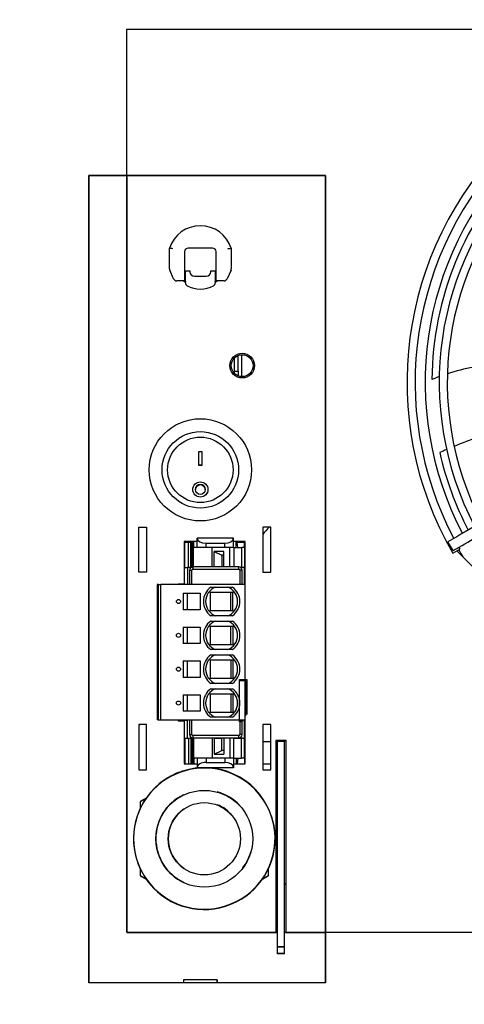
# Model space of a CAD drawing. Header units: inches. Extents: x -1 to 102, y 3 to 82.
# Tile 14 of 19: x 70.33 to 74.27, y 58.56 to 67.28. Entities that reach past the tile are written whole.
import ezdxf

# ---------------------------------------------------------------- set-up
doc = ezdxf.new("R2010")
doc.units = ezdxf.units.IN
doc.header["$LTSCALE"] = 12
doc.header["$MEASUREMENT"] = 0
doc.header["$PDSIZE"] = -1
doc.linetypes.add('SLD-Solid', pattern=[0])
for name, color, linetype in [('Default', 7, 'Continuous'), ('tangent', 7, 'Continuous'), ('visible', 7, 'Continuous')]:
    doc.layers.add(name, color=color, linetype=linetype)
doc.layers.add('DIMENSIONS', color=140, linetype='SLD-Solid', lineweight=25)
doc.layers.add('DIMENSIONS @ 1', color=140, linetype='SLD-Solid', lineweight=25)
doc.styles.add('ROMANS', font='romans.shx')
doc.dimstyles.new('FSTD1', dxfattribs={"dimtxt": 0.65, "dimasz": 0.7, "dimexe": 0.5, "dimexo": 0.5, "dimgap": 0.25, "dimtad": 1, "dimzin": 1, "dimdsep": 46, "dimtxsty": 'ROMANS', "dimcen": 0.5, "dimadec": 0, "dimazin": 0, "dimtfac": 1, "dimtmove": 0, "dimatfit": 3, "dimfxl": 0, "dimtolj": 1, "dimarcsym": 0})

# ---------------------------------------------------------------- blocks, each defined once
blk = doc.blocks.new('*D92')
at = {"layer": 'Defpoints', "color": 0}
for p in [(64.5351, 67.8703), (70.8764, 67.8703), (70.2774, 37.9203)]:
    blk.add_point(p, dxfattribs=at)
at = {"layer": 'DIMENSIONS', "color": 0, "lineweight": -2}
for p, q in [((70.3764, 67.8703), (64.0351, 67.8703)), ((64.5351, 38.6203), (64.5351, 67.1703)), ((68.7484, 37.9203), (64.0351, 37.9203)), ((69.7774, 37.9203), (69.7484, 37.9203))]:
    blk.add_line(p, q, dxfattribs=at)
at = {"layer": 'DIMENSIONS', "color": 0}
for points in [[(64.4185, 67.1703), (64.6518, 67.1703), (64.5351, 67.8703)], [(64.4185, 38.6203), (64.6518, 38.6203), (64.5351, 37.9203)]]:
    blk.add_solid(points, dxfattribs=at)
at = {"layer": 'DIMENSIONS', "color": 0, "char_height": 0.65, "attachment_point": 5, "rotation": 90, "style": 'ROMANS'}
for s, insert in [('\\A1;[760.7]', (65.2804, 52.8953)), ('\\A1;29.95', (63.9601, 52.8953))]:
    blk.add_mtext(s, dxfattribs=dict(at, insert=insert))
blk = doc.blocks.new('*D97')
at = {"layer": 'Defpoints', "color": 0}
for p in [(71.2774, 78.3783), (82.0774, 69.9203), (71.2774, 67.1983)]:
    blk.add_point(p, dxfattribs=at)
at = {"layer": 'DIMENSIONS', "color": 0, "lineweight": -2}
for p, q in [((71.2774, 67.6983), (71.2774, 78.8783)), ((82.0774, 70.4203), (82.0774, 78.8783)), ((81.3774, 78.3783), (71.9774, 78.3783))]:
    blk.add_line(p, q, dxfattribs=at)
at = {"layer": 'DIMENSIONS', "color": 0}
for points in [[(71.9774, 78.495), (71.9774, 78.2616), (71.2774, 78.3783)], [(81.3774, 78.495), (81.3774, 78.2616), (82.0774, 78.3783)]]:
    blk.add_solid(points, dxfattribs=at)
at = {"layer": 'DIMENSIONS', "color": 0, "char_height": 0.65, "attachment_point": 5, "style": 'ROMANS'}
for s, insert in [('\\A1;10.80', (76.6774, 78.9533)), ('\\A1;[274.3]', (76.6774, 77.6331))]:
    blk.add_mtext(s, dxfattribs=dict(at, insert=insert))
blk = doc.blocks.new('SE122')
at = {"layer": 'visible', "color": 7, "linetype": 'Continuous'}
for p, q in [((55.5346, 9.9906), (55.4646, 9.9906)), ((55.5346, 9.7906), (55.4646, 9.7906))]:
    blk.add_line(p, q, dxfattribs=at)
blk.add_arc((56.0287, 11.4122), 0.7, 136.72109, 143.69667, dxfattribs=at)
blk = doc.blocks.new('SE125')
at = {"layer": 'tangent', "color": 7, "linetype": 'Continuous'}
blk.add_line((54.7498, 10.1742), (54.7498, 10.1777), dxfattribs=at)
at = {"layer": 'visible', "color": 7, "linetype": 'Continuous'}
blk.add_line((54.3646, 10.1371), (54.3783, 10.1421), dxfattribs=at)
blk = doc.blocks.new('SE129')
at = {"layer": 'visible', "color": 7, "linetype": 'Continuous'}
for p, q in [((54.7674, 9.7958), (54.7742, 9.7958)), ((54.842, 9.7958), (54.8824, 9.7958)), ((55.2053, 9.7958), (55.2376, 9.7958)), ((55.3017, 9.7958), (55.3067, 9.7958))]:
    blk.add_line(p, q, dxfattribs=at)
blk = doc.blocks.new('SE130')
at = {"layer": 'visible', "color": 7, "linetype": 'Continuous'}
for p, q in [((54.8824, 11.7636), (54.7674, 11.7636)), ((55.3067, 11.7636), (55.2053, 11.7636))]:
    blk.add_line(p, q, dxfattribs=at)
blk = doc.blocks.new('SE135')
at = {"layer": 'tangent', "color": 7, "linetype": 'Continuous'}
for p, q in [((54.8505, 11.5405), (54.8505, 11.7104)), ((54.9612, 11.7104), (54.9612, 11.7485)), ((55.1265, 11.7104), (55.1265, 11.7485)), ((55.2073, 11.7104), (55.2073, 11.5405)), ((55.2741, 11.7104), (55.2741, 11.5332)), ((54.8505, 10.0222), (54.8505, 9.8451)), ((55.2073, 9.8451), (55.2073, 10.0222)), ((55.2741, 9.8451), (55.2741, 10.0222)), ((54.9612, 9.8451), (54.9612, 9.8069)), ((55.1265, 9.8451), (55.1265, 9.8069))]:
    blk.add_line(p, q, dxfattribs=at)
at = {"layer": 'visible', "color": 7, "linetype": 'Continuous'}
for p, q in [((54.8824, 11.794), (54.8824, 11.7953)), ((55.2053, 11.7953), (54.8824, 11.7953)), ((54.8824, 11.7104), (54.8824, 11.794)), ((55.2053, 11.794), (55.2053, 11.7953)), ((55.2053, 11.7104), (55.2053, 11.794)), ((54.7742, 11.7596), (54.8063, 11.7596)), ((54.7742, 11.5332), (54.7742, 11.7596)), ((54.8063, 11.7596), (54.8262, 11.7596)), ((54.8063, 11.5332), (54.8063, 11.7596)), ((54.8262, 11.7596), (54.8283, 11.7596)), ((54.8262, 11.5332), (54.8262, 11.7596)), ((54.8283, 11.7596), (54.8379, 11.7596)), ((54.8283, 11.5349), (54.8283, 11.7596)), ((54.8379, 11.7596), (54.842, 11.7596)), ((54.8379, 11.5395), (54.8379, 11.7596)), ((54.8415, 11.7104), (54.8505, 11.7104)), ((54.8415, 11.7104), (54.8415, 11.5402)), ((54.842, 11.7596), (54.8489, 11.7596)), ((54.842, 11.7104), (54.842, 11.7596)), ((54.8489, 11.7596), (54.8541, 11.7596)), ((54.8489, 11.7596), (54.8489, 11.7104)), ((55.0149, 11.7104), (54.8505, 11.7104)), ((54.8541, 11.7104), (54.8541, 11.7596)), ((54.9612, 11.7485), (55.1265, 11.7485)), ((55.0149, 11.5405), (55.0149, 11.7104)), ((55.1718, 11.7104), (55.0149, 11.7104)), ((55.1718, 11.5405), (55.1718, 11.7104)), ((55.2073, 11.7104), (55.1718, 11.7104)), ((55.2073, 11.7104), (55.2741, 11.7104)), ((55.2292, 11.7104), (55.2292, 11.7596)), ((55.2292, 11.7596), (55.2376, 11.7596)), ((55.2376, 11.7596), (55.3017, 11.7596)), ((55.2428, 11.7104), (55.2376, 11.7596)), ((55.3017, 11.7104), (55.2741, 11.7104)), ((55.3017, 11.7104), (55.3017, 11.7596)), ((55.3017, 11.7104), (55.3017, 11.5332)), ((55.3017, 11.7104), (55.3017, 11.5332)), ((55.033, 11.5405), (55.033, 11.6752)), ((55.033, 11.6752), (55.1025, 11.6427)), ((55.1025, 11.6427), (55.1025, 11.5405)), ((55.1186, 11.6424), (55.1025, 11.6427)), ((55.1186, 11.5405), (55.1186, 11.6767)), ((54.7742, 11.5332), (54.7978, 11.5332)), ((54.7978, 11.5332), (54.7978, 11.383)), ((54.8415, 11.5332), (54.7978, 11.5332)), ((55.2703, 11.5332), (55.2741, 11.5332)), ((55.2852, 11.5332), (55.2741, 11.5332)), ((55.3017, 11.5332), (55.2852, 11.5332)), ((55.3017, 11.383), (55.3017, 11.5332)), ((54.7407, 10.183), (54.7407, 10.1777)), ((54.7407, 10.1777), (54.7702, 10.1777)), ((54.7702, 10.183), (54.7702, 10.1777)), ((54.7978, 10.1777), (54.7702, 10.1777)), ((54.7978, 10.0222), (54.7978, 10.1777)), ((55.3017, 10.0222), (55.3017, 10.183)), ((54.7742, 10.0222), (54.7978, 10.0222)), ((54.7742, 10.0222), (54.7742, 9.7958)), ((54.7978, 10.0222), (54.8415, 10.0222)), ((54.8063, 10.0222), (54.8063, 9.7958)), ((54.8262, 10.0222), (54.8262, 9.7958)), ((54.8283, 10.0222), (54.8283, 9.7958)), ((54.8379, 10.0222), (54.8379, 9.7958)), ((54.8415, 10.0222), (54.8505, 10.0222)), ((54.8415, 10.0222), (54.8415, 9.8451)), ((55.0149, 10.0222), (54.8505, 10.0222)), ((55.033, 10.0222), (55.0149, 10.0222)), ((55.0149, 10.0222), (55.0149, 9.8451)), ((55.033, 10.0222), (55.1025, 10.0222)), ((55.033, 10.0222), (55.033, 9.8803)), ((55.1186, 10.0222), (55.1025, 10.0222)), ((55.1025, 9.9128), (55.1025, 10.0222)), ((55.1718, 10.0222), (55.1186, 10.0222)), ((55.1186, 10.0222), (55.1186, 9.8787)), ((55.2073, 10.0222), (55.1718, 10.0222)), ((55.1718, 10.0222), (55.1718, 9.8451)), ((55.2073, 10.0222), (55.2741, 10.0222)), ((55.2852, 10.0222), (55.2741, 10.0222)), ((55.2852, 10.0222), (55.3017, 10.0222)), ((55.3017, 9.8451), (55.3017, 10.0222)), ((55.033, 9.8803), (55.1025, 9.9128)), ((55.1186, 9.9131), (55.1025, 9.9128)), ((54.7742, 9.7958), (54.8063, 9.7958)), ((54.8063, 9.7958), (54.8262, 9.7958)), ((54.8262, 9.7958), (54.8283, 9.7958)), ((54.8283, 9.7958), (54.8379, 9.7958)), ((54.8379, 9.7958), (54.842, 9.7958)), ((54.8415, 9.8451), (54.8505, 9.8451)), ((54.842, 9.8451), (54.842, 9.7958)), ((54.842, 9.7958), (54.8489, 9.7958)), ((54.8489, 9.7958), (54.8489, 9.8451)), ((55.0149, 9.8451), (54.8505, 9.8451)), ((54.8541, 9.8451), (54.8541, 9.7958)), ((54.8824, 9.8451), (54.8824, 9.7615)), ((54.9612, 9.8069), (55.1265, 9.8069)), ((55.1718, 9.8451), (55.0149, 9.8451)), ((55.2073, 9.8451), (55.1718, 9.8451)), ((55.2053, 9.8451), (55.2053, 9.7615)), ((55.2073, 9.8451), (55.2741, 9.8451)), ((55.2292, 9.8451), (55.2292, 9.7958)), ((55.2355, 9.7958), (55.2376, 9.7958)), ((55.2428, 9.8451), (55.2376, 9.7958)), ((55.2376, 9.7958), (55.3017, 9.7958)), ((55.3017, 9.8451), (55.2741, 9.8451)), ((55.3017, 9.8451), (55.3017, 9.7958)), ((54.8824, 9.7615), (54.8824, 9.7602)), ((55.2053, 9.7602), (54.8824, 9.7602)), ((55.2053, 9.7615), (55.2053, 9.7602))]:
    blk.add_line(p, q, dxfattribs=at)
for centre, major_axis, ratio, start_param, end_param in [((54.9612, 11.794), (0.0787, 0), 0.57735, 3.141593, 4.712389), ((55.1265, 11.794), (0.0787, 0), 0.57735, 4.712389, 6.283185), ((55.2558, 11.6346), (-0.4843, 0.008), 0.085925, -1.282114, -1.091246), ((55.2558, 9.9209), (-0.4843, -0.008), 0.085925, 1.091246, 1.282114), ((54.9612, 9.7615), (0.0787, 0), 0.57735, 1.570796, 3.141593), ((55.1265, 9.7615), (0.0787, 0), 0.57735, 0, 1.570796)]:
    blk.add_ellipse(centre, major_axis=major_axis, ratio=ratio, start_param=start_param, end_param=end_param, dxfattribs=at)
blk = doc.blocks.new('SE145')
at = {"layer": 'tangent', "color": 7, "linetype": 'Continuous'}
for p, q in [((54.8454, 11.5405), (54.8454, 11.5208)), ((54.8454, 11.5208), (55.251, 11.5208)), ((55.251, 11.5208), (55.251, 11.5405)), ((54.8159, 11.5109), (54.8356, 11.5109)), ((54.8356, 11.383), (54.8356, 11.5109)), ((55.2608, 11.5109), (55.2608, 11.383)), ((55.2805, 11.5109), (55.2608, 11.5109)), ((54.5364, 11.383), (54.5364, 10.183)), ((54.56, 10.183), (54.56, 11.383)), ((54.8356, 10.055), (54.8356, 10.183)), ((55.2608, 10.183), (55.2608, 10.055)), ((54.8159, 10.055), (54.8356, 10.055)), ((54.8454, 10.0452), (54.8454, 10.0255)), ((55.251, 10.0452), (54.8454, 10.0452)), ((55.251, 10.0255), (55.251, 10.0452)), ((55.2805, 10.055), (55.2608, 10.055))]:
    blk.add_line(p, q, dxfattribs=at)
for centre, start, end in [((54.8454, 11.5109), 90, 180), ((55.251, 11.5109), 0, 90), ((54.8454, 10.055), 180, 270), ((55.251, 10.055), 270, 0)]:
    blk.add_arc(centre, 0.00984, start, end, dxfattribs=at)
at = {"layer": 'visible', "color": 7, "linetype": 'Continuous'}
for p, q in [((55.251, 11.5405), (54.8454, 11.5405)), ((54.8159, 11.5109), (54.8159, 11.383)), ((55.2805, 11.383), (55.2805, 11.5109)), ((54.5285, 11.383), (54.5285, 10.183)), ((54.5364, 11.383), (54.5285, 11.383)), ((54.5403, 11.383), (54.5364, 11.383)), ((54.5403, 11.383), (54.56, 11.383)), ((54.5403, 10.183), (54.5403, 11.383)), ((55.308, 11.383), (54.56, 11.383)), ((55.0028, 11.3594), (55.1959, 11.3594)), ((55.308, 10.183), (55.308, 11.383)), ((54.7588, 11.3058), (54.7588, 11.1601)), ((54.7588, 11.3058), (54.9104, 11.3058)), ((54.7976, 11.1601), (54.7976, 11.3058)), ((54.9104, 11.3058), (54.9104, 11.1601)), ((54.9903, 11.3214), (54.999, 11.3127)), ((54.999, 11.3127), (54.999, 11.1532)), ((55.1998, 11.3127), (54.999, 11.3127)), ((55.1818, 11.1532), (55.1818, 11.3127)), ((55.2084, 11.3214), (55.1998, 11.3127)), ((55.1998, 11.1532), (55.1998, 11.3127)), ((54.9104, 11.1601), (54.7588, 11.1601)), ((54.999, 11.1532), (54.9903, 11.1446)), ((54.999, 11.1532), (55.1998, 11.1532)), ((55.1959, 11.1066), (55.0028, 11.1066)), ((55.1998, 11.1532), (55.2084, 11.1446)), ((54.7588, 11.0058), (54.7588, 10.8601)), ((54.7588, 11.0058), (54.9104, 11.0058)), ((54.7976, 10.8601), (54.7976, 11.0058)), ((54.9104, 11.0058), (54.9104, 10.8601)), ((54.9903, 11.0214), (54.999, 11.0127)), ((55.1998, 11.0127), (54.999, 11.0127)), ((54.999, 11.0127), (54.999, 10.8532)), ((55.0028, 11.0594), (55.1959, 11.0594)), ((55.1818, 10.8532), (55.1818, 11.0127)), ((55.1998, 11.0127), (55.2084, 11.0214)), ((55.1998, 11.0127), (55.1998, 10.8532)), ((54.9104, 10.8601), (54.7588, 10.8601)), ((54.999, 10.8532), (54.9903, 10.8446)), ((54.999, 10.8532), (55.1998, 10.8532)), ((55.1998, 10.8532), (55.2084, 10.8446)), ((55.1959, 10.8066), (55.0028, 10.8066)), ((55.0028, 10.7594), (55.1959, 10.7594)), ((54.7588, 10.7058), (54.7588, 10.5601)), ((54.7588, 10.7058), (54.9104, 10.7058)), ((54.7976, 10.5601), (54.7976, 10.7058)), ((54.9104, 10.7058), (54.9104, 10.5601)), ((54.9903, 10.7214), (54.999, 10.7127)), ((54.999, 10.7127), (54.999, 10.5532)), ((55.1998, 10.7127), (54.999, 10.7127)), ((55.1818, 10.7127), (55.1818, 10.5532)), ((55.1998, 10.7127), (55.2084, 10.7214)), ((55.1998, 10.7127), (55.1998, 10.5532)), ((54.9104, 10.5601), (54.7588, 10.5601)), ((54.999, 10.5532), (54.9903, 10.5446)), ((54.999, 10.5532), (55.1998, 10.5532)), ((55.1959, 10.5066), (55.0028, 10.5066)), ((55.1998, 10.5532), (55.2084, 10.5446)), ((54.7588, 10.4058), (54.7588, 10.2601)), ((54.7588, 10.4058), (54.9104, 10.4058)), ((54.7976, 10.2601), (54.7976, 10.4058)), ((54.9104, 10.4058), (54.9104, 10.2601)), ((54.9903, 10.4214), (54.999, 10.4127)), ((54.999, 10.4127), (54.999, 10.2532)), ((55.1998, 10.4127), (54.999, 10.4127)), ((55.0028, 10.4594), (55.1959, 10.4594)), ((55.1818, 10.4127), (55.1818, 10.2532)), ((55.1998, 10.4127), (55.2084, 10.4214)), ((55.1998, 10.4127), (55.1998, 10.2532)), ((54.9104, 10.2601), (54.7588, 10.2601)), ((54.999, 10.2532), (54.9903, 10.2446)), ((54.999, 10.2532), (55.1998, 10.2532)), ((55.2084, 10.2446), (55.1998, 10.2532)), ((54.5364, 10.183), (54.5285, 10.183)), ((54.5364, 10.183), (54.5403, 10.183)), ((54.5403, 10.183), (54.56, 10.183)), ((54.56, 10.183), (55.308, 10.183)), ((54.8159, 10.183), (54.8159, 10.055)), ((55.1959, 10.2066), (55.0028, 10.2066)), ((55.2805, 10.055), (55.2805, 10.183)), ((54.8454, 10.0255), (55.251, 10.0255))]:
    blk.add_line(p, q, dxfattribs=at)
for centre in [(54.7175, 11.233), (54.7175, 10.933), (54.7175, 10.633), (54.7175, 10.333)]:
    blk.add_circle(centre, 0.018, dxfattribs=at)
for centre, radius, start, end in [((54.8454, 11.5109), 0.0295, 90, 180), ((55.251, 11.5109), 0.0295, 0, 90), ((55.0935, 11.233), 0.1555, 125.64353, 234.35647), ((55.0935, 11.233), 0.1358, 111.49731, 248.50269), ((55.1053, 11.233), 0.1358, 291.49731, 68.50269), ((55.1053, 11.233), 0.1555, 305.64353, 54.35647), ((55.0935, 10.933), 0.1555, 125.64353, 234.35647), ((55.0935, 10.933), 0.1358, 111.49731, 248.50269), ((55.1053, 10.933), 0.1358, 291.49731, 68.50269), ((55.1053, 10.933), 0.1555, 305.64353, 54.35647), ((55.0935, 10.633), 0.1555, 125.64353, 234.35647), ((55.0935, 10.633), 0.1358, 111.49731, 248.50269), ((55.1053, 10.633), 0.1358, 291.49731, 68.50269), ((55.1053, 10.633), 0.1555, 305.64353, 54.35647), ((55.0935, 10.333), 0.1555, 125.64353, 234.35647), ((55.0935, 10.333), 0.1358, 111.49731, 248.50269), ((55.1053, 10.333), 0.1358, 291.49731, 68.50269), ((55.1053, 10.333), 0.1555, 305.64353, 54.35647), ((54.8454, 10.055), 0.0295, 180, 270), ((55.251, 10.055), 0.0295, 270, 0)]:
    blk.add_arc(centre, radius, start, end, dxfattribs=at)

msp = doc.modelspace()

# ---------------------------------------------------------------- linework, layer by layer
for p, q in [((71.2774, 67.1983), (71.2774, 59.1983)), ((79.9214, 67.1983), (71.2774, 67.1983)), ((73.04, 65.9044), (70.9438, 65.9044)), ((70.9438, 65.9044), (70.9438, 58.7515)), ((70.9438, 58.7485), (70.9438, 65.9044)), ((70.9438, 65.9044), (73.04, 65.9044)), ((71.2804, 65.9044), (71.2804, 59.1953)), ((73.04, 58.7515), (73.04, 65.9044)), ((73.04, 65.9044), (73.04, 58.7485)), ((71.6574, 65.0768), (71.6574, 65.2594)), ((71.6574, 65.0768), (71.6574, 65.2594)), ((71.7924, 65.2294), (71.7924, 65.0004)), ((71.7924, 65.2294), (71.7924, 65.0004)), ((72.0404, 65.2594), (71.8224, 65.2594)), ((72.0404, 65.2594), (71.8224, 65.2594)), ((72.0704, 65.0004), (72.0704, 65.2294)), ((72.0704, 65.0004), (72.0704, 65.2294)), ((72.2054, 65.2594), (72.2054, 65.0768)), ((72.2054, 65.2594), (72.2054, 65.0768)), ((71.6944, 64.9881), (71.6601, 65.0645)), ((71.6944, 64.9881), (71.6601, 65.0645)), ((71.7924, 65.0004), (71.7924, 64.9704)), ((71.7924, 65.0004), (71.7924, 64.9704)), ((71.7989, 64.9531), (71.7989, 65.0594)), ((71.7989, 65.0594), (71.8289, 65.0594)), ((71.7989, 64.9531), (71.7989, 65.0594)), ((71.7989, 65.0594), (71.8289, 65.0594)), ((71.8289, 65.0594), (71.8389, 65.0594)), ((71.8289, 65.0594), (71.8389, 65.0594)), ((71.8389, 65.0594), (71.8389, 65.0514)), ((71.8389, 65.0594), (71.8389, 65.0514)), ((71.8789, 65.0114), (71.9839, 65.0114)), ((71.8789, 65.0114), (71.9839, 65.0114)), ((72.0239, 65.0514), (72.0239, 65.0594)), ((72.0239, 65.0594), (72.0339, 65.0594)), ((72.0239, 65.0514), (72.0239, 65.0594)), ((72.0239, 65.0594), (72.0339, 65.0594)), ((72.0339, 65.0594), (72.0639, 65.0594)), ((72.0339, 65.0594), (72.0639, 65.0594)), ((72.0639, 65.0594), (72.0639, 64.9531)), ((72.0639, 65.0594), (72.0639, 64.9531)), ((72.0704, 64.9704), (72.0704, 65.0004)), ((72.0704, 64.9704), (72.0704, 65.0004)), ((72.2028, 65.0645), (72.1684, 64.9881)), ((72.2028, 65.0645), (72.1684, 64.9881)), ((71.7924, 64.9704), (71.7218, 64.9704)), ((71.7924, 64.9704), (71.7218, 64.9704)), ((72.141, 64.9704), (72.0704, 64.9704)), ((72.141, 64.9704), (72.0704, 64.9704)), ((72.2676, 64.1695), (72.2676, 64.3097)), ((72.2676, 64.1695), (72.2676, 64.3097)), ((72.2996, 64.1219), (72.2996, 64.3158)), ((72.2996, 64.1219), (72.2996, 64.3158)), ((72.2346, 64.1695), (72.2346, 64.289)), ((72.2346, 64.1695), (72.2346, 64.289)), ((72.2346, 64.1695), (72.2676, 64.1695)), ((72.2346, 64.1487), (72.2346, 64.1695)), ((72.2346, 64.1695), (72.2676, 64.1695)), ((72.2346, 64.1487), (72.2346, 64.1695)), ((72.2676, 64.1295), (72.2638, 64.1295)), ((72.2676, 64.1295), (72.2638, 64.1295)), ((72.2676, 64.1695), (72.2676, 64.1295)), ((72.2676, 64.1695), (72.2676, 64.1295)), ((72.2676, 64.128), (72.2676, 64.1295)), ((72.2676, 64.128), (72.2676, 64.1295)), ((71.9189, 63.4577), (71.9439, 63.4577)), ((71.9189, 63.3325), (71.9189, 63.4577)), ((71.9189, 63.4577), (71.9439, 63.4577)), ((71.9189, 63.3325), (71.9189, 63.4577)), ((71.9439, 63.4577), (71.9439, 63.3325)), ((71.9439, 63.4577), (71.9439, 63.3325)), ((71.9439, 63.3356), (71.9189, 63.3356)), ((71.9439, 63.3356), (71.9189, 63.3356)), ((71.9439, 63.3325), (71.9189, 63.3325)), ((71.9439, 63.3325), (71.9189, 63.3325)), ((71.8884, 63.1222), (71.8884, 63.1211)), ((71.8884, 63.1222), (71.8884, 63.1211)), ((71.9744, 63.1211), (71.9744, 63.1222)), ((71.9744, 63.1211), (71.9744, 63.1222)), ((74.1693, 62.5796), (74.1243, 62.6576)), ((74.166, 62.5563), (74.2283, 62.5923)), ((74.2023, 62.5773), (75.3034, 61.4762)), ((72.2792, 61.0626), (72.2792, 61.4376)), ((72.2792, 61.4376), (72.3422, 61.4376)), ((72.2792, 61.0618), (72.2792, 61.4368)), ((72.2792, 61.4368), (72.3422, 61.4368)), ((72.2792, 61.0708), (72.2792, 61.4258)), ((72.3352, 61.4258), (72.2792, 61.4258)), ((72.3352, 61.1159), (72.3352, 61.4258)), ((72.3422, 61.4376), (72.3422, 61.1267)), ((72.3422, 61.4368), (72.3422, 61.126)), ((72.3091, 61.0708), (72.2792, 61.0708)), ((72.3034, 61.0626), (72.2792, 61.0626)), ((72.3041, 61.0618), (72.2792, 61.0618)), ((72.6926, 60.8968), (72.5986, 60.8968)), ((72.5986, 60.8968), (72.5986, 60.6915)), ((72.5986, 60.8968), (72.5986, 59.1983)), ((72.6926, 60.8968), (72.5986, 60.8968)), ((72.5986, 60.8968), (72.5986, 60.6885)), ((72.5986, 60.8968), (72.5986, 59.1953)), ((72.6146, 60.8968), (72.6146, 60.8868)), ((72.6146, 60.8968), (72.6146, 60.8868)), ((72.6766, 60.8868), (72.6146, 60.8868)), ((72.6146, 59.069), (72.6146, 60.8868)), ((72.6146, 60.7044), (72.6146, 60.8868)), ((72.6766, 60.8868), (72.6146, 60.8868)), ((72.6146, 59.066), (72.6146, 60.8868)), ((72.6146, 60.7044), (72.6146, 60.8868)), ((72.6766, 60.8968), (72.6766, 60.8868)), ((72.6766, 59.069), (72.6766, 60.8968)), ((72.6766, 60.8968), (72.6766, 60.8868)), ((72.6766, 60.761), (72.6766, 60.8868)), ((72.6766, 59.066), (72.6766, 60.8868)), ((72.6766, 60.761), (72.6766, 60.8868)), ((72.6926, 59.1983), (72.6926, 60.8968)), ((72.6926, 60.7745), (72.6926, 60.8968)), ((72.6926, 59.1953), (72.6926, 60.8968)), ((72.6926, 60.7745), (72.6926, 60.8968)), ((71.4518, 60.3874), (71.3989, 60.3569)), ((71.4518, 60.3844), (71.3989, 60.3539)), ((71.3989, 60.3569), (71.3989, 60.2958)), ((71.3989, 60.3539), (71.3989, 60.2928)), ((71.3989, 59.7627), (71.3989, 59.7016)), ((71.3989, 59.7597), (71.3989, 59.6986)), ((71.3989, 59.7016), (71.4518, 59.6711)), ((71.3989, 59.6986), (71.4518, 59.6681)), ((72.481, 59.6711), (72.5339, 59.7016)), ((72.481, 59.6681), (72.5339, 59.6986)), ((72.5339, 59.7016), (72.5339, 59.7627)), ((72.5339, 59.6986), (72.5339, 59.7597)), ((72.6146, 59.6529), (72.5986, 59.6437)), ((72.6146, 59.6499), (72.5986, 59.6407)), ((72.6146, 59.6283), (72.5986, 59.6283)), ((72.6146, 59.6253), (72.5986, 59.6253)), ((72.6926, 59.6283), (72.6766, 59.6283)), ((72.6926, 59.6253), (72.6766, 59.6253)), ((71.2804, 59.1983), (72.121, 59.1983)), ((71.2804, 59.1953), (71.7814, 59.1953)), ((71.7814, 59.1953), (72.6146, 59.1953)), ((72.121, 59.1983), (72.6146, 59.1983)), ((72.6146, 59.204), (72.5986, 59.204)), ((72.6146, 59.201), (72.5986, 59.201)), ((72.6766, 59.1983), (76.7435, 59.1983)), ((72.6766, 59.1953), (73.04, 59.1953)), ((72.6766, 59.069), (72.6146, 59.069)), ((72.6146, 59.011), (72.6146, 59.069)), ((72.6766, 59.011), (72.6766, 59.069)), ((72.6766, 59.066), (72.6146, 59.066)), ((72.6146, 59.008), (72.6146, 59.066)), ((72.6766, 59.011), (72.6146, 59.011)), ((72.6766, 59.008), (72.6146, 59.008)), ((72.6766, 59.008), (72.6766, 59.066)), ((70.9438, 58.7515), (73.04, 58.7515)), ((73.04, 58.7485), (70.9438, 58.7485)), ((72.0814, 58.7772), (71.7814, 58.7772)), ((71.7814, 58.7772), (71.7814, 58.7485)), ((72.0814, 58.7485), (72.0814, 58.7772))]:
    msp.add_line(p, q)
for centre, radius in [((72.3016, 64.2188), 0.1095), ((72.3016, 64.2188), 0.1095), ((72.3016, 64.2188), 0.097), ((72.3016, 64.2188), 0.097), ((71.9314, 63.2953), 0.453), ((71.9314, 63.2953), 0.453), ((71.9314, 63.2953), 0.3385), ((71.9314, 63.2953), 0.3385), ((71.9314, 63.2953), 0.29), ((71.9314, 63.2953), 0.29), ((71.9314, 63.1207), 0.0673), ((71.9314, 63.1207), 0.0673), ((71.9314, 63.121), 0.0431), ((71.9314, 63.121), 0.0431), ((71.9664, 60.0263), 0.429), ((71.9664, 60.0263), 0.32)]:
    msp.add_circle(centre, radius)
for centre, radius, start, end in [((76.7964, 64.0703), 3.035, 60.07655, 209.92298), ((76.7964, 64.0703), 2.963, 62.18122, 207.81651), ((76.7964, 64.0703), 2.874, 135.89651, 207.74911), ((76.7964, 64.0703), 2.815, 135.91673, 179.48373), ((76.7964, 64.0703), 2.75, 135.94092, 207.65303), ((76.7964, 64.0703), 2.678, 135.9651, 207.58374), ((71.9314, 65.1703), 0.2881, 18.01989, 161.98011), ((71.9314, 65.1703), 0.2881, 18.01989, 161.98011), ((71.8224, 65.2294), 0.03, 90, 180), ((71.8224, 65.2294), 0.03, 90, 180), ((72.0404, 65.2294), 0.03, 0, 90), ((72.0404, 65.2294), 0.03, 0, 90), ((71.6874, 65.0768), 0.03, 180, 204.22775), ((71.6874, 65.0768), 0.03, 180, 204.22775), ((71.8789, 65.0514), 0.04, 180, 270), ((71.8789, 65.0514), 0.04, 180, 270), ((71.9839, 65.0514), 0.04, 270, 0), ((71.9839, 65.0514), 0.04, 270, 0), ((72.1754, 65.0768), 0.03, 335.77225, 0), ((72.1754, 65.0768), 0.03, 335.77225, 0), ((71.7218, 65.0004), 0.03, 204.22775, 270), ((71.7218, 65.0004), 0.03, 204.22775, 270), ((71.9314, 65.1703), 0.25, 233.07927, 237.99455), ((71.9314, 65.1703), 0.25, 233.07927, 237.99455), ((71.9314, 65.1703), 0.244, 234.99744, 237.92086), ((71.9314, 65.1703), 0.244, 234.99744, 237.92086), ((71.9314, 65.1364), 0.2044, 227.15055, 229.58854), ((71.9314, 65.1364), 0.2044, 227.15055, 229.58854), ((71.8289, 64.9531), 0.03, 180, 240.78454), ((71.8289, 64.9531), 0.03, 180, 240.78454), ((71.9314, 65.1364), 0.24, 240.78454, 299.21546), ((71.9314, 65.1364), 0.24, 240.78454, 299.21546), ((72.0339, 64.9531), 0.03, 299.21546, 0), ((72.0339, 64.9531), 0.03, 299.21546, 0), ((71.9314, 65.1703), 0.244, 302.07914, 305.00256), ((71.9314, 65.1703), 0.244, 302.07914, 305.00256), ((71.9314, 65.1364), 0.2044, 310.41146, 312.84945), ((71.9314, 65.1364), 0.2044, 310.41146, 312.84945), ((71.9314, 65.1703), 0.25, 302.00545, 306.92073), ((71.9314, 65.1703), 0.25, 302.00545, 306.92073), ((72.141, 65.0004), 0.03, 270, 335.77225), ((72.141, 65.0004), 0.03, 270, 335.77225), ((74.6406, 62.5286), 1.7, 99.84073, 107.8496), ((74.6406, 62.5286), 1.7, 110.44045, 112.80895), ((75.8065, 59.5775), 4.25, 109.40207, 112.51576), ((75.8065, 59.5775), 4.25, 113.50343, 114.39655), ((76.7964, 64.0703), 2.815, 192.77131, 207.70722), ((71.9314, 63.122), 0.0433, 0.24357, 179.76623), ((71.9314, 63.122), 0.0433, 0.24357, 179.76623), ((76.7964, 64.0703), 2.974, 209.91984, 211.3487), ((76.7964, 64.0703), 2.963, 209.55982, 209.92218), ((71.9664, 60.0263), 0.627, 334.83725, 252.83912), ((71.9664, 60.0293), 0.627, 334.83725, 145.16275), ((71.9664, 60.0263), 0.627, 45.94014, 79.43137), ((71.9664, 60.0293), 0.627, 107.16088, 252.83912), ((71.9664, 60.0293), 0.429, 115.54599, 244.45401), ((71.9664, 60.0263), 0.429, 115.54599, 244.45401), ((71.9664, 60.0293), 0.429, 42.91288, 74.45083), ((71.9664, 60.0263), 0.429, 42.91288, 74.45083), ((71.9664, 60.0293), 0.32, 125.31877, 234.68123), ((71.9664, 60.0293), 0.32, 38.61972, 68.93818), ((71.9664, 60.0263), 0.32, 38.61972, 68.93818), ((71.9664, 60.0263), 0.32, 125.31877, 234.68123), ((71.9664, 60.0293), 0.627, 0, 16.23367), ((71.9664, 60.0263), 0.627, 0, 16.23367), ((71.9664, 60.0293), 0.627, 214.83725, 0), ((71.9664, 60.0263), 0.627, 214.83725, 0), ((71.9664, 60.0293), 0.429, 322.96832, 343.37919), ((71.9664, 60.0263), 0.429, 322.96832, 343.37919), ((74.4314, 58.7772), 2.35, 180, 180.69867)]:
    msp.add_arc(centre, radius, start, end)
for points, knots in [([(78.2091, 66.7423), (78.1664, 66.6683), (78.1006, 66.5545), (78.002, 66.3836), (77.9248, 66.2498), (77.8613, 66.14), (77.8053, 66.043), (77.75, 65.9472), (77.6086, 65.7023), (77.3926, 65.3283), (77.1057, 64.8307), (76.897, 64.471), (76.7767, 64.2605), (76.7393, 64.1973), (76.7242, 64.1685), (76.6987, 64.1416), (76.6581, 64.1213), (76.6105, 64.0927), (76.535, 64.0496), (76.3992, 63.9709), (76.214, 63.8641), (76.009, 63.7457), (75.8444, 63.6507), (75.7105, 63.5734), (75.5952, 63.5068), (75.4647, 63.4315), (75.3081, 63.341), (75.124, 63.2347), (74.9125, 63.1126), (74.6756, 62.9758), (74.4046, 62.8194), (74.232, 62.7197), (74.1243, 62.6576)], [0, 0, 0, 0, 0.038965, 0.071371, 0.09722, 0.116795, 0.134952, 0.153449, 0.172284, 0.276837, 0.370159, 0.460468, 0.485527, 0.491789, 0.497311, 0.501794, 0.510125, 0.519838, 0.529723, 0.553706, 0.598598, 0.637004, 0.672453, 0.693962, 0.714594, 0.739279, 0.769533, 0.805355, 0.845959, 0.891934, 0.943281, 1, 1, 1, 1]), ([(71.6874, 65.2545), (71.6835, 65.2551), (71.6796, 65.2558), (71.6724, 65.257), (71.669, 65.2575), (71.6635, 65.2584), (71.6612, 65.2588), (71.6582, 65.2593), (71.6574, 65.2594), (71.6574, 65.2594)], [0, 0, 0, 0, 0.25, 0.25, 0.5, 0.5, 0.75, 0.75, 1, 1, 1, 1]), ([(71.6874, 65.2545), (71.6835, 65.2551), (71.6796, 65.2558), (71.6724, 65.257), (71.669, 65.2575), (71.6635, 65.2584), (71.6612, 65.2588), (71.6582, 65.2593), (71.6574, 65.2594), (71.6574, 65.2594)], [0, 0, 0, 0, 0.25, 0.25, 0.5, 0.5, 0.75, 0.75, 1, 1, 1, 1]), ([(72.1754, 65.2545), (72.1793, 65.2551), (72.1833, 65.2558), (72.1904, 65.257), (72.1938, 65.2575), (72.1993, 65.2584), (72.2016, 65.2588), (72.2046, 65.2593), (72.2054, 65.2594), (72.2054, 65.2594)], [0, 0, 0, 0, 0.25, 0.25, 0.5, 0.5, 0.75, 0.75, 1, 1, 1, 1]), ([(72.1754, 65.2545), (72.1793, 65.2551), (72.1833, 65.2558), (72.1904, 65.257), (72.1938, 65.2575), (72.1993, 65.2584), (72.2016, 65.2588), (72.2046, 65.2593), (72.2054, 65.2594), (72.2054, 65.2594)], [0, 0, 0, 0, 0.25, 0.25, 0.5, 0.5, 0.75, 0.75, 1, 1, 1, 1]), ([(74.1693, 62.5796), (74.2439, 62.6227), (74.3586, 62.6889), (74.5306, 62.7882), (74.665, 62.8658), (74.7753, 62.9295), (74.8731, 62.9859), (74.9698, 63.0418), (75.217, 63.1845), (75.5404, 63.3712), (75.9376, 63.6007), (76.2545, 63.7831), (76.5034, 63.9282), (76.6591, 64.016), (76.7224, 64.0546), (76.75, 64.0669), (76.7597, 64.0786), (76.7608, 64.08)], [0, 0, 0, 0, 0.078445, 0.143556, 0.195333, 0.234495, 0.271108, 0.308409, 0.346399, 0.557051, 0.682439, 0.805969, 0.923116, 0.971766, 0.983917, 0.998368, 1, 1, 1, 1]), ([(71.9984, 63.1222), (71.9984, 63.1044), (71.9913, 63.0868), (71.9668, 63.0613), (71.9493, 63.0536), (71.914, 63.0535), (71.8966, 63.061), (71.8717, 63.0864), (71.8645, 63.1041), (71.8644, 63.1219), (71.8644, 63.122), (71.8644, 63.1222)], [0, 0, 0, 0, 0.125, 0.125, 0.25, 0.25, 0.375, 0.375, 0.5, 0.5, 0.5011174, 0.5011174, 0.5011174, 0.5011174]), ([(71.9984, 63.1222), (71.9984, 63.1044), (71.9913, 63.0868), (71.9668, 63.0613), (71.9493, 63.0536), (71.914, 63.0535), (71.8966, 63.061), (71.8717, 63.0864), (71.8645, 63.1041), (71.8644, 63.1219), (71.8644, 63.122), (71.8644, 63.1222)], [0, 0, 0, 0, 0.125, 0.125, 0.25, 0.25, 0.375, 0.375, 0.5, 0.5, 0.5011174, 0.5011174, 0.5011174, 0.5011174])]:
    msp.add_open_spline(points, degree=3, knots=knots)
at = {"layer": 'visible', "color": 7, "linetype": 'Continuous'}
for p, q in [((71.3851, 62.388), (71.3851, 62.788)), ((71.3851, 62.788), (71.4551, 62.788)), ((71.4551, 62.788), (71.4551, 62.388)), ((72.4851, 62.788), (72.4851, 62.388)), ((72.5551, 62.788), (72.4851, 62.788)), ((72.5551, 62.388), (72.5551, 62.788)), ((71.7878, 62.6595), (71.7878, 62.2812)), ((72.3272, 62.2789), (72.3272, 62.6595)), ((71.4551, 62.388), (71.3851, 62.388)), ((72.4851, 62.388), (72.5551, 62.388)), ((71.7878, 62.2812), (71.7347, 62.2812)), ((71.7347, 62.2812), (71.7347, 62.2789)), ((71.7347, 61.0789), (71.7347, 61.0701)), ((72.3272, 60.6918), (72.3272, 61.0789)), ((71.3851, 61.038), (71.3851, 60.638)), ((71.4551, 61.038), (71.3851, 61.038)), ((71.4551, 60.638), (71.4551, 61.038)), ((71.7347, 61.0701), (71.7878, 61.0701)), ((71.7878, 61.0701), (71.7878, 60.6918)), ((72.4851, 61.038), (72.4851, 60.638)), ((72.5551, 61.038), (72.4851, 61.038)), ((72.5551, 60.638), (72.5551, 61.038)), ((71.3851, 60.638), (71.4551, 60.638)), ((72.4851, 60.638), (72.5551, 60.638))]:
    msp.add_line(p, q, dxfattribs=at)

# ---------------------------------------------------------------- block references
at = {"layer": 'Default'}
for name in ['SE122', 'SE135', 'SE130', 'SE145', 'SE125', 'SE129']:
    msp.add_blockref(name, (17.0205, 50.8959), dxfattribs=at)

# ---------------------------------------------------------------- dimensions: what is measured, and where the dimension line sits
at = {"layer": 'DIMENSIONS @ 1'}
dim = msp.add_linear_dim(base=(71.2774, 78.3783), p1=(82.0774, 69.9203), p2=(71.2774, 67.1983), dimstyle='FSTD1', override={"dimscale": 1, "dimpost": '\\X', "dimtix": 0, "dimtofl": 1, "dimtmove": 0, "dimatfit": 3}, dxfattribs=at)
dim.commit()
dim.dimension.update_dxf_attribs({"geometry": '*D97', "text_midpoint": (76.6774, 78.3783)})
dim = msp.add_linear_dim(base=(64.5351, 67.8703), p1=(70.2774, 37.9203), p2=(70.8764, 67.8703), angle=90, dimstyle='FSTD1', override={"dimscale": 1, "dimpost": '<>\\X', "dimtix": 0, "dimtofl": 1, "dimtmove": 0, "dimatfit": 3}, dxfattribs=at)
dim.commit()
dim.dimension.update_dxf_attribs({"geometry": '*D92', "text_midpoint": (64.5351, 52.8953)})

doc.saveas('drawing.dxf')
